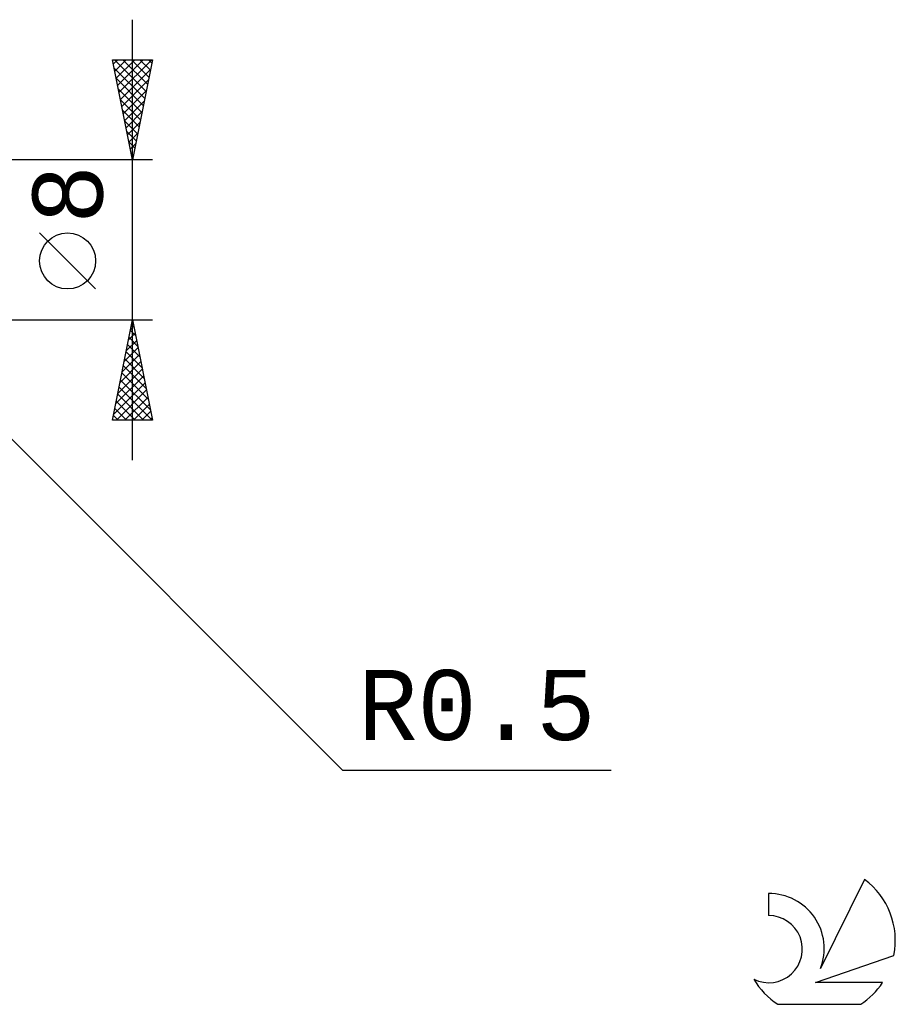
# Model space of a CAD drawing. Header units: millimetres. Extents: x -53 to 77, y -38 to 41.
# Tile 7 of 7: x 33 to 77, y -38 to 11. Entities that reach past the tile are written whole.
import ezdxf
from ezdxf.enums import TextEntityAlignment as Align

# ---------------------------------------------------------------- set-up
doc = ezdxf.new("R2010")
doc.units = ezdxf.units.MM
doc.header["$LTSCALE"] = 4.7
doc.layers.add('2', color=7, linetype='CONTINUOUS')
doc.layers.add('SK6', color=5, linetype='CONTINUOUS')
doc.styles.get("Standard").update_dxf_attribs({"font": 'Monospac821 BT'})

msp = doc.modelspace()

# ---------------------------------------------------------------- linework, layer by layer
at = {"layer": '2', "color": 7, "linetype": 'CONTINUOUS', "lineweight": 25}
for p, q in [((39, -11), (39, 11)), ((39, 4), (38, 9)), ((38, 9), (40, 9)), ((38.042, 8.788), (38.254, 9)), ((38.093, 9), (39.682, 7.411)), ((38.113, 8.435), (38.678, 9)), ((38.184, 8.081), (39.102, 9)), ((38.254, 7.728), (39.527, 9)), ((38.325, 7.374), (39.951, 9)), ((38.518, 9), (39.753, 7.765)), ((38.942, 9), (39.824, 8.118)), ((40, 9), (39, 4)), ((39.366, 9), (39.894, 8.472)), ((39.79, 9), (39.965, 8.825)), ((38.083, 8.586), (39.612, 7.058)), ((38.396, 7.021), (39.906, 8.531)), ((38.189, 8.056), (39.541, 6.704)), ((38.467, 6.667), (39.8, 8.001)), ((38.295, 7.526), (39.47, 6.35)), ((38.537, 6.314), (39.694, 7.47)), ((38.401, 6.995), (39.399, 5.997)), ((38.608, 5.96), (39.588, 6.94)), ((38.507, 6.465), (39.329, 5.643)), ((38.679, 5.606), (39.482, 6.41)), ((38.613, 5.935), (39.258, 5.29)), ((38.749, 5.253), (39.376, 5.879)), ((38.719, 5.404), (39.187, 4.936)), ((38.82, 4.899), (39.27, 5.349)), ((38.825, 4.874), (39.117, 4.583)), ((38.891, 4.546), (39.164, 4.819)), ((40, 4), (26.5, 4)), ((38.931, 4.344), (39.046, 4.229)), ((38.962, 4.192), (39.058, 4.288)), ((37.15, -2.45), (34.35, 0.35)), ((26.854, -3.854), (49.481, -26.481)), ((26.5, -4), (40, -4)), ((38, -9), (39, -4)), ((38.906, -4.468), (39.062, -4.312)), ((38.965, -4.175), (39.053, -4.263)), ((39, -4), (40, -9)), ((38.8, -4.998), (39.133, -4.666)), ((38.824, -4.882), (39.265, -5.324)), ((38.894, -4.529), (39.159, -4.793)), ((38.588, -6.059), (39.275, -5.373)), ((38.694, -5.529), (39.204, -5.019)), ((38.753, -5.236), (39.371, -5.854)), ((38.482, -6.589), (39.345, -5.726)), ((38.682, -5.59), (39.477, -6.384)), ((38.376, -7.12), (39.416, -6.08)), ((38.541, -6.297), (39.689, -7.445)), ((38.611, -5.943), (39.583, -6.915)), ((38.164, -8.18), (39.557, -6.787)), ((38.27, -7.65), (39.487, -6.433)), ((38.47, -6.65), (39.795, -7.975)), ((38.058, -8.711), (39.628, -7.141)), ((38.329, -7.357), (39.971, -9)), ((38.399, -7.004), (39.901, -8.506)), ((38.193, -9), (39.699, -7.494)), ((38.258, -7.711), (39.547, -9)), ((38.617, -9), (39.77, -7.848)), ((38.187, -8.064), (39.123, -9)), ((39.041, -9), (39.84, -8.201)), ((38.046, -8.771), (38.274, -9)), ((38.116, -8.418), (38.698, -9)), ((39.466, -9), (39.911, -8.555)), ((40, -9), (38, -9)), ((39.89, -9), (39.982, -8.908)), ((49.481, -26.481), (62.906, -26.481))]:
    msp.add_line(p, q, dxfattribs=at)
msp.add_circle((35.75, -1.05), 1.4, dxfattribs=at)
at = {"layer": 'SK6', "color": 5, "linetype": 'CONTINUOUS', "lineweight": 25}
for p, q in [((75.562, -31.944), (73.365, -36.401)), ((70.767, -32.648), (70.767, -33.751)), ((73.107, -37.102), (77.027, -35.741)), ((76.464, -37.102), (73.107, -37.102)), ((71.229, -38.184), (75.371, -38.184))]:
    msp.add_line(p, q, dxfattribs=at)
for centre, radius, start, end in [((73.3, -34.997), 3.8, 348.7239, 53.4691), ((70.789, -35.409), 2.76, 338.9379, 90.4446), ((70.778, -35.429), 1.677, 243.4215, 90.3602), ((73.3, -34.997), 3.8, 210.5484, 236.978), ((73.3, -34.997), 3.8, 303.022, 326.3732)]:
    msp.add_arc(centre, radius, start, end, dxfattribs=at)

# ---------------------------------------------------------------- texts
at = {"layer": '2', "color": 7, "linetype": 'CONTINUOUS', "lineweight": 25}
msp.add_text('8', height=3.5, rotation=90, dxfattribs=at).set_placement((37.5, 2.275), align=Align.CENTER)
msp.add_text('R0.5', height=3.5, dxfattribs=at).set_placement((56.193, -24.981), align=Align.CENTER)

doc.saveas('drawing.dxf')
